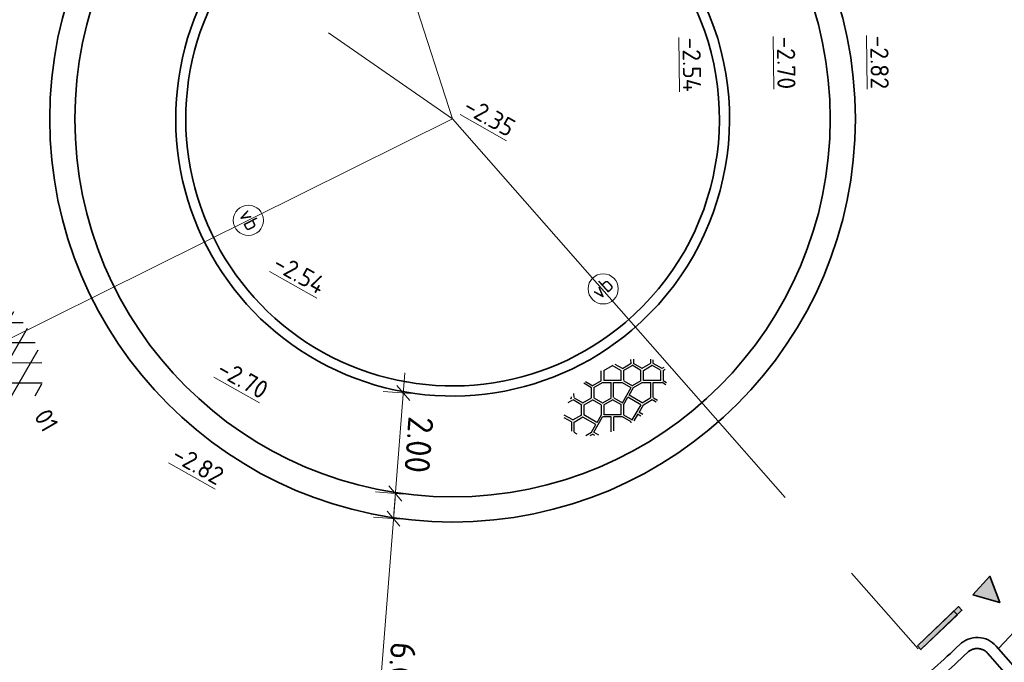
# Model space of a CAD drawing. Header units: metres. Extents: x 111691 to 117439, y 474133 to 478789.
# Tile 100 of 127: x 114199 to 114219, y 476784 to 476797. Entities that reach past the tile are written whole.
import ezdxf
from ezdxf.enums import TextEntityAlignment as Align

# ---------------------------------------------------------------- set-up
doc = ezdxf.new("R2010")
doc.units = ezdxf.units.M
for name, pattern in [('AM-AS', [16, 10, -2, 2, -2]), ('VH-RWSBAND', [24, 10, -2, 2, -2, 2, -2, 2, -2]), ('XX-HIDDEN', [4, 2, -2])]:
    doc.linetypes.add(name, pattern=pattern)
doc.layers.get('Defpoints').update_dxf_attribs({"lineweight": 25})
doc.layers.add('N-WE-AM-AS_WEG-G', color=10, linetype='AM-AS', lineweight=18, plot=False)
for name, color, linetype, lineweight in [('N-WE-IE-MEUBILAIR_WEGMEUBILAIR_PAAL-S', 7, 'Continuous', 25), ('N-WE-KW-KUNSTWERK_KEERCONSTRUCTIE-G', 5, 'Continuous', 30), ('N-WE-VH-HOOGTELABEL-T18', 2, 'Continuous', 18), ('N-WE-VH-KANTOPSLUITING_ROTONDEBLOK_500 200-G', 210, 'Continuous', 35), ('N-WE-VH-KANTOPSLUITING_SIGNALERINGSBAND_OOG-G', 210, 'VH-SIGNALERINGSBAND_OOG', 35), ('N-WE-VH-KANTOPSLUITING_TROTTOIRBAND_RWS_110 220-G', 210, 'VH-RWSBAND', 35), ('N-WE-VH-KANTOPSLUITING_VOORKANTBAND-G', 7, 'Continuous', 35), ('N-WE-VH-MAATVOERING-M', 7, 'Continuous', 18), ('N-WE-VH-MATERIAALGRENS-G', 7, 'XX-HIDDEN', 18), ('N-WE-VH-VERHARDING_ASFALT-S', 7, 'Continuous', 25), ('N-WE-VH-VERHARDING_BASALTVERHARDING-S', 7, 'Continuous', 25), ('N-WE-VW-MARKERING-G', 7, 'Continuous', 35), ('X-XX-AL-AANPIJLING-M', 7, 'Continuous', 18)]:
    doc.layers.add(name, color=color, linetype=linetype, lineweight=lineweight)
doc.layers.add('N-WE-VW-MARKERING_DWARS_DRIEHOEK_5050-A', color=7, linetype='Continuous')
doc.layers.add('N-WE-VW-MARKERING_LANGS_STREEP_11_010-A', color=7, linetype='Continuous')
doc.styles.add('NLCS-ISO', font='NLCS-ISO.ttf')
doc.styles.add('NLCS-ISO-ANNOTATIEF-T25', font='NLCS-ISO.ttf', dxfattribs={"height": 2.5})
doc.styles.add('NLCS-ISO-M200-T18', font='NLCS-ISO.ttf', dxfattribs={"height": 0.36})
doc.linetypes.add('VH-SIGNALERINGSBAND_OOG', pattern='A,8,-1,[7,NLCS.SHX,S=0.075,R=0,X=0,Y=0],-1', length=10)
doc.dimstyles.new('NLCS-ANNOTATIEF-T25-PIJL_L2_H1', dxfattribs={"dimtxt": 2.5, "dimasz": 2.5, "dimexe": 2, "dimexo": 2, "dimgap": 0.7, "dimtad": 1, "dimzin": 0, "dimdsep": 46, "dimtxsty": 'NLCS-ISO-ANNOTATIEF-T25', "dimcen": 0, "dimdle": 2, "dimclrd": 256, "dimclre": 256, "dimclrt": 256, "dimadec": 1, "dimazin": 0, "dimtfac": 1, "dimtdec": 3, "dimtofl": 0, "dimtmove": 0, "dimatfit": 3, "dimfxl": 2, "dimfxlon": 1, "dimtfillclr": 256, "dimtolj": 1, "dimtzin": 0, "dimlwd": -1, "dimlwe": -1, "dimarcsym": 0})
doc.dimstyles.new('NLCS-ANNOTATIEF-T25-SCHRAP_L2_H1', dxfattribs={"dimtxt": 2.5, "dimasz": 1.4, "dimexe": 2, "dimexo": 2, "dimgap": 0.7, "dimtad": 1, "dimzin": 0, "dimdsep": 46, "dimtxsty": 'NLCS-ISO-ANNOTATIEF-T25', "dimblk": 'OBLIQUE', "dimcen": 0, "dimdle": 2, "dimclrd": 256, "dimclre": 256, "dimclrt": 256, "dimadec": 1, "dimazin": 0, "dimtfac": 1, "dimtdec": 3, "dimtofl": 0, "dimtmove": 0, "dimatfit": 3, "dimldrblk": 'OBLIQUE', "dimfxl": 2, "dimfxlon": 1, "dimtfillclr": 256, "dimtolj": 1, "dimtzin": 0, "dimlwd": -1, "dimlwe": -1, "dimarcsym": 0})

# ---------------------------------------------------------------- blocks, each defined once
blk = doc.blocks.new('*D9')
at = {"layer": 'Defpoints', "color": 0, "linetype": 'Continuous', "transparency": 16777216}
for p in [(114206.919, 476808.609), (114207.878, 476794.642)]:
    blk.add_point(p, dxfattribs=at)
at = {"layer": 'N-WE-VH-MAATVOERING-M', "transparency": 16777216}
blk.add_line((114207.154, 476805.187), (114206.953, 476808.11), dxfattribs=at)
at = {"layer": 'N-WE-VH-MAATVOERING-M', "linetype": 'Continuous', "transparency": 16777216}
blk.add_solid([(114207.036, 476808.116), (114206.87, 476808.105), (114206.919, 476808.609)], dxfattribs=at)
at = {"layer": 'N-WE-VH-MAATVOERING-M', "linetype": 'Continuous', "lineweight": 0, "transparency": 16777216, "insert": (114207.46, 476806.426), "char_height": 0.5, "attachment_point": 5, "rotation": 273.9273, "style": 'NLCS-ISO-ANNOTATIEF-T25', "bg_fill": 3, "box_fill_scale": 1.1, "bg_fill_color": 256, "bg_fill_true_color": 13158600, "bg_fill_transparency": 0}
blk.add_mtext('\\A1;R=14.00', dxfattribs=at)
blk = doc.blocks.new('*D10')
at = {"layer": 'Defpoints', "color": 0, "linetype": 'Continuous', "transparency": 16777216}
for p in [(114201.924, 476799.986), (114207.878, 476794.642)]:
    blk.add_point(p, dxfattribs=at)
at = {"layer": 'N-WE-VH-MAATVOERING-M', "transparency": 16777216}
blk.add_line((114199.595, 476802.076), (114201.552, 476800.32), dxfattribs=at)
at = {"layer": 'N-WE-VH-MAATVOERING-M', "linetype": 'Continuous', "transparency": 16777216}
blk.add_solid([(114201.608, 476800.382), (114201.496, 476800.258), (114201.924, 476799.986)], dxfattribs=at)
at = {"layer": 'N-WE-VH-MAATVOERING-M', "linetype": 'Continuous', "lineweight": 0, "transparency": 16777216, "insert": (114200.648, 476801.655), "char_height": 0.5, "attachment_point": 5, "rotation": 318.0918, "style": 'NLCS-ISO-ANNOTATIEF-T25', "bg_fill": 3, "box_fill_scale": 1.1, "bg_fill_color": 256, "bg_fill_true_color": 13158600, "bg_fill_transparency": 0}
blk.add_mtext('\\A1;R=8.00', dxfattribs=at)
blk = doc.blocks.new('*D272')
at = {"layer": 'Defpoints', "color": 0, "transparency": 16777216}
for p in [(114207.878, 476794.642), (114205.011, 476780.939)]:
    blk.add_point(p, dxfattribs=at)
at = {"layer": 'X-XX-AL-AANPIJLING-M', "transparency": 16777216}
blk.add_line((114204.308, 476777.582), (114204.908, 476780.449), dxfattribs=at)
blk.add_solid([(114204.99, 476780.432), (114204.827, 476780.467), (114205.011, 476780.939)], dxfattribs=at)
at = {"layer": 'X-XX-AL-AANPIJLING-M', "transparency": 16777216, "insert": (114204.939, 476778.691), "char_height": 0.5, "attachment_point": 5, "rotation": 258.182, "style": 'NLCS-ISO-ANNOTATIEF-T25'}
blk.add_mtext('\\A1;R=14.00', dxfattribs=at)
blk = doc.blocks.new('SVH-BASALTVERHARDING-SO')
at = {"ltscale": 0.1}
for p, q in [((-0.213, 2.106), (0.275, 2.952)), ((-3.759, 2.104), (-3.609, 2.104)), ((-3.613, 2.12), (-3.568, 2.198)), ((-3.409, 2.002), (-3.206, 2.354)), ((-3.408, 1.967), (-2.908, 1.101)), ((-1.92, 1.118), (-1.42, 1.984)), ((-1.408, 1.967), (-1.859, 2.749)), ((-1.614, 2.796), (-1.204, 2.085)), ((-1.201, 2.104), (-0.201, 2.104)), ((0.491, 2.854), (-0.009, 1.988)), ((1.5, 1.117), (0, 1.983)), ((0.503, 2.852), (1.503, 2.852)), ((1.979, 2.004), (1.479, 2.871)), ((1.491, 1.122), (1.991, 1.988)), ((1.771, 2.835), (2.182, 2.122)), ((2.206, 2.104), (3.206, 2.104)), ((3.192, 2.101), (3.385, 2.436)), ((3.386, 2.005), (3.886, 1.138)), ((3.608, 2.352), (3.396, 1.984)), ((-4.633, 0.155), (-5.118, 0.996)), ((-4.17, 1.868), (-3.609, 1.868)), ((-3.621, 0.139), (-3.121, 1.005)), ((-3.111, 0.984), (-3.611, 1.85)), ((-2.905, 1.12), (-1.905, 1.12)), ((-1.717, 1.007), (-1.217, 0.141)), ((-1.216, 1.866), (-1.716, 1)), ((-1.201, 1.868), (-0.201, 1.868)), ((-0.213, 1.871), (0.537, 1.438)), ((-0.208, 0.148), (0.542, 1.447)), ((-0.004, 0.03), (0.746, 1.329)), ((0.741, 1.32), (1.491, 0.887)), ((2.195, 1.871), (1.695, 1.005)), ((1.704, 0.984), (2.204, 0.118)), ((2.206, 1.868), (3.206, 1.868)), ((3.682, 1.021), (3.182, 1.887)), ((3.194, 0.139), (3.694, 1.005)), ((3.91, 1.12), (4.91, 1.12)), ((4.906, 1.137), (5.098, 1.468)), ((5.09, 1.021), (5.59, 0.155)), ((5.11, 1.019), (5.271, 1.297)), ((-5.279, -0.765), (-4.817, 0.035)), ((-4.837, 0.037), (-5.257, 0.766)), ((-4.609, 0.136), (-3.609, 0.136)), ((-2.671, -1.276), (-3.421, 0.023)), ((-2.917, 0.887), (-3.417, 0.021)), ((-2.905, 0.885), (-1.905, 0.885)), ((-1.421, 0.023), (-1.921, 0.889)), ((-1.917, -0.845), (-1.417, 0.021)), ((-1.201, 0.136), (-0.201, 0.136)), ((0, 0), (0.5, -0.866)), ((0.494, -0.845), (1.994, 0.021)), ((2, 0), (1.5, 0.866)), ((2.206, 0.136), (3.206, 0.136)), ((3.898, 0.887), (3.398, 0.021)), ((4.908, -0.851), (3.408, 0.016)), ((3.91, 0.885), (4.91, 0.885)), ((5.386, 0.037), (4.886, 0.903)), ((4.898, -0.845), (5.398, 0.021)), ((5.614, 0.136), (5.849, 0.136)), ((-5.133, -0.947), (-4.969, -1.231)), ((-5.113, -0.949), (-4.613, -0.083)), ((-4.609, -0.099), (-3.609, -0.099)), ((-2.875, -1.394), (-3.625, -0.094)), ((-2.668, -1.281), (-1.918, -0.848)), ((-1.213, -0.097), (-1.713, -0.963)), ((-0.208, -1.831), (-1.708, -0.965)), ((-1.201, -0.099), (-0.201, -0.099)), ((-0.213, -1.829), (0.287, -0.963)), ((0.296, -0.984), (-0.204, -0.118)), ((0.489, -1.083), (1.239, -0.65)), ((1.987, -1.944), (1.237, -0.645)), ((2.19, -1.827), (1.44, -0.528)), ((1.443, -0.532), (2.193, -0.099)), ((2.206, -0.099), (3.206, -0.099)), ((3.195, -0.097), (3.944, -0.53)), ((3.203, -1.815), (3.953, -0.516)), ((3.406, -1.932), (4.156, -0.633)), ((4.148, -0.647), (4.898, -1.08)), ((5.602, -0.097), (5.102, -0.963)), ((5.614, -0.099), (5.855, -0.099)), ((-4.288, -1.831), (-3.609, -1.831)), ((-3.622, -1.831), (-2.872, -1.398)), ((-3.429, -1.93), (-3.148, -2.417)), ((-3.414, -1.946), (-1.913, -1.08)), ((-1.167, -1.513), (-1.917, -1.08)), ((-1.899, -2.781), (-1.162, -1.504)), ((-1.655, -2.829), (-0.958, -1.622)), ((-0.213, -2.064), (-0.963, -1.631)), ((-0.013, -1.944), (0.487, -2.81)), ((0.491, -1.08), (-0.009, -1.946)), ((0.494, -2.812), (1.994, -1.946)), ((2.206, -1.831), (3.206, -1.831)), ((5.127, -1.481), (4.908, -1.101)), ((5.111, -0.984), (5.299, -1.308)), ((-3.906, -2.066), (-3.609, -2.066)), ((-3.506, -2.267), (-3.633, -2.048)), ((0.283, -2.928), (-0.217, -2.062)), ((0.602, -2.986), (1.239, -2.617)), ((1.416, -2.924), (1.229, -2.599)), ((1.669, -2.891), (1.432, -2.481)), ((1.443, -2.5), (2.193, -2.067)), ((2.206, -2.066), (3.206, -2.066)), ((3.422, -2.464), (3.204, -2.085)), ((3.408, -1.967), (3.645, -2.378)), ((0.25, -2.993), (0.284, -2.935))]:
    blk.add_line(p, q, dxfattribs=at)
at = {"style": 'NLCS-ISO', "flags": 1}
blk.add_attdef('FUNCTIE', text='', height=1.8, dxfattribs=at).set_placement((0.116, -3.585), align=Align.MIDDLE_CENTER)
blk = doc.blocks.new('SVH-ASFALT-SO')
at = {"ltscale": 0.1}
for p, q in [((-1.91, 0.692), (0.948, 5.641)), ((2.754, -0.217), (-0.469, 5.365)), ((0, 0), (3.268, 5.66)), ((4.868, 0.122), (1.647, 5.7)), ((2.176, -0.232), (5.322, 5.217)), ((6.701, 0.946), (4.043, 5.55)), ((-3.364, 2.174), (-1.828, 4.834)), ((0.361, -0.072), (-2.305, 4.546)), ((4.657, 0.065), (7.07, 4.246)), ((7.828, 2.995), (7.146, 4.176)), ((-2.72, 1.264), (-3.454, 2.536))]:
    blk.add_line(p, q, dxfattribs=at)
at = {"style": 'NLCS-ISO'}
blk.add_attdef('KLEUR', text='', height=1.8, dxfattribs=at).set_placement((9.486, 2.741), align=Align.MIDDLE_LEFT)
at = {"style": 'NLCS-ISO', "flags": 1}
blk.add_attdef('FUNCTIE', text='', height=1.8, dxfattribs=at).set_placement((0.116, -3.585), align=Align.MIDDLE_CENTER)
blk = doc.blocks.new('_Oblique')
at = {"color": 0, "linetype": 'ByBlock', "lineweight": -2}
blk.add_line((-0.5, -0.5), (0.5, 0.5), dxfattribs=at)
blk = doc.blocks.new('*D276')
at = {"layer": 'Defpoints', "color": 0, "transparency": 16777216}
for p in [(114206.704, 476786.709), (114207.257, 476786.666), (114206.792, 476780.684)]:
    blk.add_point(p, dxfattribs=at)
at = {"layer": 'X-XX-AL-AANPIJLING-M', "transparency": 16777216}
for p, q in [((114206.208, 476780.329), (114206.735, 476787.108)), ((114206.858, 476786.697), (114206.306, 476786.74)), ((114206.393, 476780.715), (114205.84, 476780.758))]:
    blk.add_line(p, q, dxfattribs=at)
at = {"layer": 'X-XX-AL-AANPIJLING-M', "transparency": 16777216, "xscale": 0.28, "yscale": 0.28, "zscale": 0.28}
for p, rotation in [((114206.704, 476786.709), 85.5513116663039), ((114206.239, 476780.727), 265.5513116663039)]:
    blk.add_blockref('_Oblique', p, dxfattribs=dict(at, rotation=rotation))
at = {"layer": 'X-XX-AL-AANPIJLING-M', "transparency": 16777216, "insert": (114206.861, 476783.688), "char_height": 0.5, "attachment_point": 5, "rotation": 265.5513, "style": 'NLCS-ISO-ANNOTATIEF-T25', "bg_fill": 3, "box_fill_scale": 1.1, "bg_fill_color": 256, "bg_fill_true_color": 13158600, "bg_fill_transparency": 0}
blk.add_mtext('\\A1;6.00', dxfattribs=at)
blk = doc.blocks.new('*D277')
at = {"layer": 'Defpoints', "color": 0, "transparency": 16777216}
for p in [(114206.898, 476789.202), (114207.451, 476789.159), (114207.296, 476787.165)]:
    blk.add_point(p, dxfattribs=at)
at = {"layer": 'X-XX-AL-AANPIJLING-M', "transparency": 16777216}
for p, q in [((114206.712, 476786.809), (114206.929, 476789.6)), ((114207.052, 476789.19), (114206.5, 476789.233)), ((114206.897, 476787.196), (114206.344, 476787.239))]:
    blk.add_line(p, q, dxfattribs=at)
at = {"layer": 'X-XX-AL-AANPIJLING-M', "transparency": 16777216, "xscale": 0.28, "yscale": 0.28, "zscale": 0.28}
for p, rotation in [((114206.898, 476789.202), 85.55131166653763), ((114206.743, 476787.208), 265.5513116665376)]:
    blk.add_blockref('_Oblique', p, dxfattribs=dict(at, rotation=rotation))
at = {"layer": 'X-XX-AL-AANPIJLING-M', "transparency": 16777216, "insert": (114207.21, 476788.174), "char_height": 0.5, "attachment_point": 5, "rotation": 265.5513, "style": 'NLCS-ISO-ANNOTATIEF-T25', "bg_fill": 3, "box_fill_scale": 1.1, "bg_fill_color": 256, "bg_fill_true_color": 13158600, "bg_fill_transparency": 0}
blk.add_mtext('\\A1;2.00', dxfattribs=at)
blk = doc.blocks.new('SIE-WEG_PAAL_VERKEERSBORD-SO')
at = {"color": 0, "linetype": 'ByBlock', "lineweight": 18}
blk.add_circle((0, 0), 1.5, dxfattribs=at)
at = {"color": 0, "linetype": 'ByBlock', "lineweight": 18, "style": 'NLCS-ISO'}
blk.add_text('vb', height=1.5, dxfattribs=at).set_placement((0, 0.132), align=Align.MIDDLE_CENTER)

msp = doc.modelspace()

# ---------------------------------------------------------------- hatches: boundary and pattern name
at = {"layer": 'N-WE-VW-MARKERING_DWARS_DRIEHOEK_5050-A'}
h = msp.add_hatch(color=256, dxfattribs=at)
h.dxf.hatch_style = 1
h.paths.add_polyline_path([(114218.209, 476785.199), (114218.548, 476785.566), (114218.746, 476785.044)])
at = {"layer": 'N-WE-VW-MARKERING_LANGS_STREEP_11_010-A'}
h = msp.add_hatch(color=256, dxfattribs=at)
h.dxf.hatch_style = 1
h.paths.add_polyline_path([(114217.11, 476784.184), (114217.179, 476784.111), (114217.992, 476784.89), (114217.923, 476784.963)])
h = msp.add_hatch(color=256, dxfattribs=at)
h.dxf.hatch_style = 1
h.paths.add_polyline_path([(114217.11, 476784.184), (114217.179, 476784.111), (114217.904, 476784.799), (114217.835, 476784.872)])

# ---------------------------------------------------------------- linework, layer by layer
at = {"layer": 'N-WE-KW-KUNSTWERK_KEERCONSTRUCTIE-G', "ltscale": 0.5}
msp.add_arc((114207.878, 476794.642), 5.5, 108.6124, 310.3542, dxfattribs=at)
at = {"layer": 'N-WE-VH-KANTOPSLUITING_ROTONDEBLOK_500 200-G'}
msp.add_circle((114207.878, 476794.642), 7.5, dxfattribs=at)
at = {"layer": 'N-WE-VH-KANTOPSLUITING_SIGNALERINGSBAND_OOG-G'}
msp.add_arc((114207.878, 476794.642), 5.3, 310.3542, 108.6124, dxfattribs=at)
at = {"layer": 'N-WE-VH-KANTOPSLUITING_TROTTOIRBAND_RWS_110 220-G', "flags": 128}
msp.add_lwpolyline([(114217.07, 476783.145, 0.023346), (114218.102, 476784.052, -0.427954), (114218.507, 476784.036), (114220.82, 476781.405, -0.403171), (114220.802, 476781.017, -0.018926), (114219.735, 476780.078, -0.403171), (114219.348, 476780.111), (114217.035, 476782.742, -0.427954)], format="xyb", close=True, dxfattribs=at)
at = {"layer": 'N-WE-VH-KANTOPSLUITING_VOORKANTBAND-G', "flags": 128}
msp.add_lwpolyline([(114216.933, 476783.317, 0.023346), (114217.949, 476784.21, -0.427954), (114218.672, 476784.181), (114220.985, 476781.55, -0.403171), (114220.953, 476780.857, -0.018926), (114219.873, 476779.908, -0.403171), (114219.182, 476779.965), (114216.869, 476782.596, -0.427954)], format="xyb", close=True, dxfattribs=at)
at = {"layer": 'N-WE-VH-KANTOPSLUITING_VOORKANTBAND-G'}
msp.add_circle((114207.878, 476794.642), 8, dxfattribs=at)
msp.add_arc((114207.878, 476794.642), 5.5, 310.3542, 108.6124, dxfattribs=at)
at = {"layer": 'N-WE-VH-MATERIAALGRENS-G'}
msp.add_arc((114207.878, 476794.642), 15.1, 315.8766, 335.4354, dxfattribs=at)
at = {"layer": 'N-WE-VW-MARKERING-G'}
for points in [[(114218.209, 476785.199), (114218.548, 476785.566), (114218.746, 476785.044)], [(114217.11, 476784.184), (114217.179, 476784.111), (114217.992, 476784.89), (114217.923, 476784.963)], [(114217.11, 476784.184), (114217.179, 476784.111), (114217.904, 476784.799), (114217.835, 476784.872)]]:
    msp.add_lwpolyline(points, close=True, dxfattribs=at)

# ---------------------------------------------------------------- block references
at = {"layer": 'N-WE-IE-MEUBILAIR_WEGMEUBILAIR_PAAL-S', "xscale": 0.2, "yscale": 0.2, "zscale": 0.2}
for p, rotation in [((114203.822, 476792.629), 297.447214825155), ((114210.869, 476791.269), 42.16444742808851)]:
    msp.add_blockref('SIE-WEG_PAAL_VERKEERSBORD-SO', p, dxfattribs=dict(at, rotation=rotation))
at = {"layer": 'N-WE-VH-VERHARDING_ASFALT-S', "xscale": 0.2, "yscale": 0.2, "zscale": 0.2, "rotation": 300.1117835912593}
msp.add_blockref('SVH-ASFALT-SO', (114198.281, 476790.202), dxfattribs=at).add_auto_attribs({'KLEUR': '01'})
at = {"layer": 'N-WE-VH-VERHARDING_BASALTVERHARDING-S', "xscale": 0.2, "yscale": 0.2, "zscale": 0.2, "rotation": 30.11178359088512}
msp.add_blockref('SVH-BASALTVERHARDING-SO', (114211.08, 476789.106), dxfattribs=at)

# ---------------------------------------------------------------- texts
at = {"layer": 'N-WE-VH-HOOGTELABEL-T18', "style": 'NLCS-ISO-M200-T18'}
for s, rotation, p in [('%%U-2.54', 270.5221, (114212.445, 476796.257)), ('%%U-2.70', 270.5221, (114214.32, 476796.276)), ('%%U-2.82', 270.5221, (114216.173, 476796.295)), ('%%U-2.35', 330.6105, (114208.061, 476794.791)), ('%%U-2.54', 330.6105, (114204.28, 476791.675)), ('%%U-2.70', 330.6105, (114203.169, 476789.58)), ('%%U-2.82', 330.6105, (114202.272, 476787.881))]:
    msp.add_text(s, height=0.36, rotation=rotation, dxfattribs=at).set_placement(p)

# ---------------------------------------------------------------- next in the draw order: dimensions: what is measured, and where the dimension line sits
at = {"layer": 'N-WE-VH-MAATVOERING-M', "linetype": 'Continuous', "lineweight": 0}
dim = msp.add_radius_dim(center=(114207.878, 476794.642), mpoint=(114206.919, 476808.609), dimstyle='NLCS-ANNOTATIEF-T25-PIJL_L2_H1', override={"dimpost": 'R=<>', "dimtfill": 1}, dxfattribs=at)
dim.commit()
dim.dimension.update_dxf_attribs({"geometry": '*D9', "text_midpoint": (114207.071, 476806.399), "dimtype": 164})

# ---------------------------------------------------------------- next in the draw order: dimensions: what is measured, and where the dimension line sits
dim = msp.add_radius_dim(center=(114207.878, 476794.642), mpoint=(114201.924, 476799.986), dimstyle='NLCS-ANNOTATIEF-T25-PIJL_L2_H1', override={"dimpost": 'R=<>', "dimtfill": 1}, dxfattribs=at)
dim.commit()
dim.dimension.update_dxf_attribs({"geometry": '*D10', "text_midpoint": (114200.648, 476801.655)})

# ---------------------------------------------------------------- next in the draw order: linework, layer by layer
at = {"layer": 'N-WE-AM-AS_WEG-G'}
msp.add_lwpolyline([(114180.565, 476822.239), (114187.8, 476809.477, 0.108823), (114189.886, 476807.158), (114191.777, 476805.804), (114192.258, 476805.46), (114207.878, 476794.642)], format="xyb", dxfattribs=at)
at = {"layer": 'N-WE-AM-AS_WEG-G', "flags": 128}
msp.add_lwpolyline([(114211.057, 476819.223), (114211.918, 476817.602, 0.163132), (114216.529, 476813.227, -1.027398), (114198.235, 476776.552, 0.234567), (114189.345, 476776.809), (114179.554, 476772.296)], format="xyb", dxfattribs=at)
at = {"layer": 'N-WE-AM-AS_WEG-G'}
for points in [[(114207.878, 476794.642), (114200.237, 476818.207)], [(114207.878, 476794.642), (114189.991, 476785.764)], [(114207.878, 476794.642), (114226.853, 476773.057)]]:
    msp.add_lwpolyline(points, dxfattribs=at)
at = {"layer": 'N-WE-VH-KANTOPSLUITING_SIGNALERINGSBAND_OOG-G', "ltscale": 0.5}
msp.add_arc((114207.878, 476794.642), 5.3, 108.6124, 310.3542, dxfattribs=at)
at = {"layer": 'N-WE-VH-KANTOPSLUITING_VOORKANTBAND-G', "ltscale": 0.5}
msp.add_arc((114207.878, 476794.642), 5.5, 108.6124, 310.3542, dxfattribs=at)

# ---------------------------------------------------------------- next in the draw order: dimensions: what is measured, and where the dimension line sits
at = {"layer": 'X-XX-AL-AANPIJLING-M'}
dim = msp.add_radius_dim(center=(114207.878, 476794.642), mpoint=(114205.011, 476780.939), dimstyle='NLCS-ANNOTATIEF-T25-PIJL_L2_H1', override={"dimpost": 'R=<>'}, dxfattribs=at)
dim.commit()
dim.dimension.update_dxf_attribs({"geometry": '*D272', "text_midpoint": (114204.939, 476778.691)})

# ---------------------------------------------------------------- next in the draw order: dimensions: what is measured, and where the dimension line sits
dim = msp.add_aligned_dim(p1=(114206.792, 476780.684), p2=(114207.257, 476786.666), distance=0.554, dimstyle='NLCS-ANNOTATIEF-T25-SCHRAP_L2_H1', override={"dimtfill": 1}, dxfattribs=at)
dim.commit()
dim.dimension.update_dxf_attribs({"geometry": '*D276', "text_midpoint": (114206.861, 476783.688)})

# ---------------------------------------------------------------- next in the draw order: dimensions: what is measured, and where the dimension line sits
dim = msp.add_aligned_dim(p1=(114207.296, 476787.165), p2=(114207.451, 476789.159), distance=0.554, dimstyle='NLCS-ANNOTATIEF-T25-SCHRAP_L2_H1', override={"dimtfill": 1}, dxfattribs=at)
dim.commit()
dim.dimension.update_dxf_attribs({"geometry": '*D277', "text_midpoint": (114207.21, 476788.174)})

doc.saveas('drawing.dxf')
